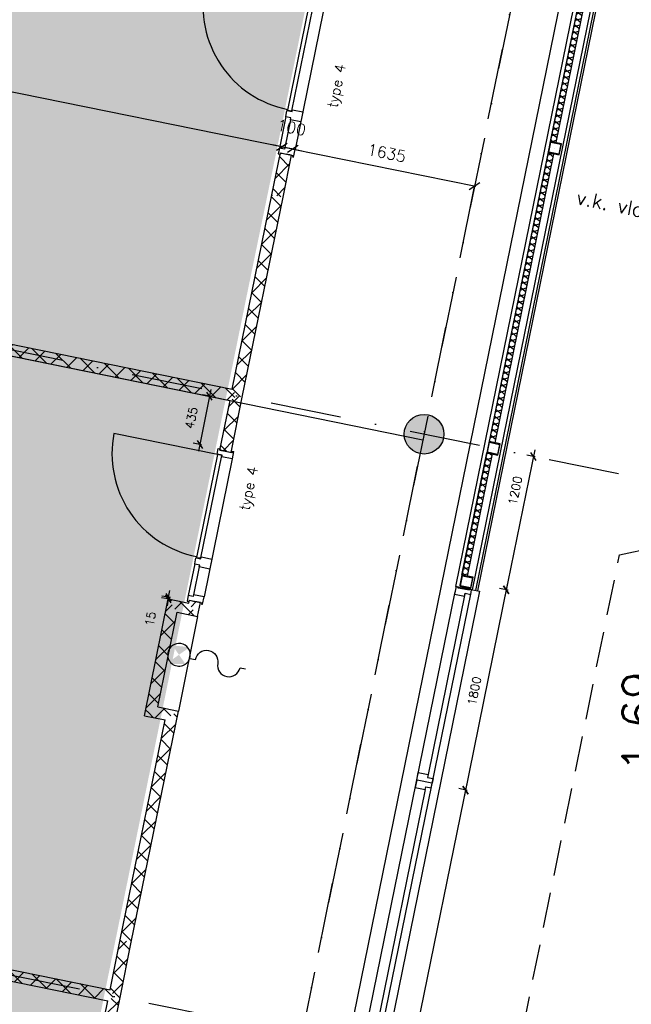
# Model space of a CAD drawing. Extents: x -171140 to 151546, y -8083 to 162438.
# Tile 60 of 96: x 29755 to 35146, y 60708 to 69386. Entities that reach past the tile are written whole.
import ezdxf

# ---------------------------------------------------------------- set-up
doc = ezdxf.new("R2010")
doc.units = 0
doc.header["$LTSCALE"] = 50
doc.header["$MEASUREMENT"] = 0
doc.header["$PDMODE"] = 3
doc.header["$PDSIZE"] = 0.001
for name, pattern in [('DASHDOT', [25, 12.5, -6.25, 0, -6.25]), ('HIDDEN', [9.375, 6.25, -3.125]), ('HIDDEN2', [0.1875, 0.125, -0.0625]), ('STRAM_0WT$0$DASHDOT', [25, 12.5, -6.25, 0, -6.25])]:
    doc.linetypes.add(name, pattern=pattern)
doc.layers.get('0').update_dxf_attribs({"linetype": 'CONTINUOUS'})
doc.layers.get('DEFPOINTS').update_dxf_attribs({"linetype": 'CONTINUOUS'})
for name, color, linetype in [('_BRANDCOMPART', 6, 'DASHDOT'), ('A--A21--_F-23-', 9, 'CONTINUOUS'), ('A--A22--_F123-', 9, 'CONTINUOUS'), ('A--A28--_F-2--', 7, 'CONTINUOUS'), ('A--A28--_F12--', 7, 'CONTINUOUS'), ('A--A56--_F123-', 7, 'CONTINUOUS'), ('A--L$1A-_RASTER_NR_05', 53, 'CONTINUOUS'), ('A--L21--', 3, 'CONTINUOUS'), ('A--L21--_F-2--', 7, 'CONTINUOUS'), ('A--L21A1_BUITENWAND', 1, 'CONTINUOUS'), ('A--L21A2_BUITENWAND', 2, 'CONTINUOUS'), ('A--L22--_F-2--', 7, 'CONTINUOUS'), ('A--L24AC1_TRAPPEN', 1, 'HIDDEN2'), ('A--L28--', 7, 'CONTINUOUS'), ('A--L28--_F-2--', 7, 'CONTINUOUS'), ('A--L28--_F12--', 7, 'CONTINUOUS'), ('A--L32--', 7, 'CONTINUOUS'), ('A--L32--_F-23-', 2, 'CONTINUOUS'), ('A--L32--_F123-', 1, 'CONTINUOUS'), ('A--L32--_F123-DRAAIR', 7, 'CONTINUOUS'), ('A--L35A1_PLAFONDS', 1, 'HIDDEN'), ('A--L3A1_VPORTS', 1, 'CONTINUOUS'), ('A--L56--', 7, 'CONTINUOUS'), ('A--L56--_F123-', 7, 'CONTINUOUS'), ('A--M$1A-_F123-', 1, 'CONTINUOUS'), ('A--M1$A-_F123-', 1, 'CONTINUOUS'), ('A--T$1A-_F123-_R', 4, 'CONTINUOUS'), ('A--T01A-25_TEKST', 2, 'CONTINUOUS'), ('STRAM_0WT$0$A--L$7A-_STRAM', 1, 'STRAM_0WT$0$DASHDOT'), ('TEKSTKOZIJNMERK', 2, 'CONTINUOUS'), ('X--LR---_CP', 7, 'CONTINUOUS')]:
    doc.layers.add(name, color=color, linetype=linetype)
doc.styles.add('ALFA-0_25', font='ROMANS')
doc.styles.add('B-01', font='SIMPLEX.SHX', dxfattribs={"width": 0.8, "height": 4.5})
doc.styles.add('HIEMSTRA', font='romans.shx')
doc.dimstyles.new('BEILEN', dxfattribs={"dimscale": 40, "dimtxt": 2.5, "dimasz": 2, "dimexe": 0.3, "dimexo": 0.3, "dimgap": 2, "dimtad": 1, "dimdec": 0, "dimzin": 0, "dimtxsty": 'HIEMSTRA', "dimblk1": 'OBLIQUE', "dimblk2": 'OBLIQUE', "dimsah": 1, "dimcen": -0.09, "dimdle": 0.3, "dimse1": 1, "dimclrd": 2, "dimclre": 2, "dimclrt": 3, "dimazin": 3, "dimtfac": 1, "dimtdec": 4, "dimtofl": 0, "dimtmove": 0, "dimatfit": 3, "dimtvp": 625, "dimtolj": 1, "dimtzin": 0})
doc.dimstyles.get("Standard").update_dxf_attribs({"dimscale": 40, "dimtxt": 2.5, "dimasz": 2, "dimexe": 0.3, "dimexo": 0.3, "dimgap": 2, "dimtad": 0, "dimdec": 0, "dimzin": 0, "dimtxsty": 'HIEMSTRA', "dimblk1": 'OBLIQUE', "dimblk2": 'OBLIQUE', "dimsah": 1, "dimcen": -0.09, "dimdle": 0.3, "dimse1": 1, "dimclrd": 2, "dimclre": 2, "dimclrt": 3, "dimazin": 3, "dimtfac": 1, "dimtdec": 4, "dimtix": 1, "dimtmove": 0, "dimatfit": 3, "dimtvp": 625, "dimtolj": 1, "dimtzin": 0})
doc.dimstyles.new('STANDARD$0', dxfattribs={"dimscale": 50, "dimtxt": 2.5, "dimasz": 2, "dimexe": 2, "dimexo": 0, "dimgap": 2, "dimtad": 1, "dimdec": 0, "dimzin": 0, "dimtxsty": 'ALFA-0_25', "dimblk1": 'OBLIQUE', "dimblk2": 'OBLIQUE', "dimsah": 1, "dimcen": -3, "dimdle": 2, "dimclrd": 1, "dimclre": 1, "dimclrt": 2, "dimazin": 3, "dimtfac": 0.666667, "dimtofl": 0, "dimtmove": 0, "dimatfit": 3, "dimtvp": 0.833333, "dimtolj": 1, "dimtzin": 0})
pattern_1 = [(45, (-30914.09, -63290.64), (-84.85281, 84.85281), []), (135, (-30914.09, -63290.64), (-84.85281, -84.85281), [])]

# ---------------------------------------------------------------- blocks, each defined once
blk = doc.blocks.new('*U1198')
at = {"layer": 'A--A22--_F123-', "linetype": 'CONTINUOUS'}
h = blk.add_hatch(dxfattribs=at)
h.set_pattern_fill('ALFAKRS', color=256, scale=120, style=0)
h.set_pattern_definition([(45, (-30590.96, -60777.8), (-84.85281, 84.85281), []), (135, (-30590.96, -60777.8), (-84.85281, -84.85281), [])])
h.paths.add_polyline_path([(0, 0), (-39, 59), (50.3, 497), (99.3, 487.1), (148.3, 477.1), (49, -10)])
at = {"layer": 'A--L22--_F-2--', "color": 2, "linetype": 'CONTINUOUS'}
for points in [[(-39, 59), (-39, 59), (50.3, 497), (50.3, 497)], [(49, -10), (49, -10), (148.3, 477.1), (148.3, 477.1)]]:
    blk.add_lwpolyline(points, dxfattribs=at)
blk = doc.blocks.new('*U1197')
at = {"layer": 'A--A22--_F123-', "linetype": 'CONTINUOUS'}
h = blk.add_hatch(dxfattribs=at)
h.set_pattern_fill('ALFAKRS', color=256, scale=120, style=0)
h.set_pattern_definition([(45, (-32027.7, -67831.97), (-84.85281, 84.85281), []), (135, (-32027.7, -67831.97), (-84.85281, -84.85281), [])])
h.paths.add_polyline_path([(0, 0), (-49, 10), (26.2, 378.9), (75.1, 368.9), (124.1, 358.9), (49, -10)])
at = {"layer": 'A--L22--_F-2--', "color": 2, "linetype": 'CONTINUOUS'}
for points in [[(-49, 10), (-49, 10), (26.2, 378.9), (75.1, 368.9)], [(49, -10), (49, -10), (124.1, 358.9), (75.1, 368.9)]]:
    blk.add_lwpolyline(points, dxfattribs=at)
blk = doc.blocks.new('*U1193')
at = {"layer": 'A--A22--_F123-', "linetype": 'CONTINUOUS'}
h = blk.add_hatch(dxfattribs=at)
h.set_pattern_fill('ALFAKRS', color=256, scale=120, style=0)
h.set_pattern_definition([(45, (-31103.71, -64221.52), (-84.85281, 84.85281), []), (135, (-31103.71, -64221.52), (-84.85281, -84.85281), [])])
h.paths.add_polyline_path([(0, 0), (-39, 59), (142, 22.1), (181, -36.9), (220, -95.8), (39, -59)])
at = {"layer": 'A--L22--_F-2--', "color": 2, "linetype": 'CONTINUOUS'}
for points in [[(-39, 59), (-39, 59), (142, 22.1), (142, 22.1)], [(39, -59), (39, -59), (220, -95.8), (220, -95.8)]]:
    blk.add_lwpolyline(points, dxfattribs=at)
blk = doc.blocks.new('*U1192')
at = {"layer": 'A--A22--_F123-', "linetype": 'CONTINUOUS'}
h = blk.add_hatch(dxfattribs=at)
h.set_pattern_fill('ALFAKRS', color=256, scale=120, style=0)
h.set_pattern_definition([(45, (-25333.62, -61848.23), (-84.85281, 84.85281), []), (135, (-25333.62, -61848.23), (-84.85281, -84.85281), [])])
h.paths.add_polyline_path([(0, 0), (10, 49), (5218.3, -1011.5), (5257.3, -1070.4), (5198.4, -1109.5), (-10, -49)])
at = {"layer": 'A--L22--_F-2--', "color": 2, "linetype": 'CONTINUOUS'}
for points in [[(0, 0), (-10, -49), (5198.4, -1109.5), (5198.4, -1109.5)], [(0, 0), (10, 49), (5218.3, -1011.5), (5218.3, -1011.5)]]:
    blk.add_lwpolyline(points, dxfattribs=at)
blk = doc.blocks.new('*U1181')
at = {"layer": 'A--A22--_F123-', "linetype": 'CONTINUOUS'}
h = blk.add_hatch(dxfattribs=at)
h.set_pattern_fill('ALFAKRS', color=256, scale=120, style=0)
h.set_pattern_definition([(45, (-31668.61, -66069.16), (-84.85281, 84.85281), []), (135, (-31668.61, -66069.16), (-84.85281, -84.85281), [])])
h.paths.add_polyline_path([(0, 0), (-39, 59), (310.1, 1772.8), (359.1, 1762.8), (408.1, 1752.8), (49, -10)])
at = {"layer": 'A--L22--_F-2--', "color": 2, "linetype": 'CONTINUOUS'}
for points in [[(-39, 59), (-39, 59), (310.1, 1772.8), (310.1, 1772.8)], [(49, -10), (49, -10), (408.1, 1752.8), (408.1, 1752.8)]]:
    blk.add_lwpolyline(points, dxfattribs=at)
blk = doc.blocks.new('DR_930TYPE4')
at = {"layer": 'A--L32--_F123-', "color": 1}
for p, q in [((67, 0), (1307, 0)), ((1038, -139), (1322, -139)), ((1057, -93.8), (1307, -93.8))]:
    blk.add_line(p, q, dxfattribs=at)
at = {"layer": 'A--L32--_F123-'}
for points in [[(0, -9), (0, 0), (67, 0), (67, -93.8), (52, -93.8), (52, -139), (0, -139), (0, -121), (12, -121), (12, -9), (0, -9)], [(969, 0), (1055, 0), (1057, 0), (1057, -93.8), (1057, -93.8), (1040, -93.8), (1040, -137), (1038, -139), (986, -139), (984, -137), (984, -93.8), (969, -93.8), (967, -93.8), (967, 0)], [(1374, -9), (1374, 0), (1307, 0), (1307, -93.8), (1322, -93.8), (1322, -139), (1374, -139), (1374, -121), (1362, -121), (1362, -9), (1374, -9)], [(54, -95.6), (54, -135.6), (980.1, -135.6), (977.1, -95.6), (54, -95.6)]]:
    blk.add_lwpolyline(points, close=True, dxfattribs=at)
blk.add_point((1374, 0), dxfattribs=at)
blk.add_point((1374, 0), dxfattribs=at)
at = {"layer": 'A--L32--_F123-DRAAIR', "color": 1}
blk.add_lwpolyline([(54, -135.6), (54, -1065.6, 0.414214), (973, -135.8)], format="xyb", dxfattribs=at)
at = {"layer": 'X--LR---_CP', "color": 1, "linetype": 'CONTINUOUS'}
blk.add_point((0, 0), dxfattribs=at)
at = {"layer": 'X--LR---_CP', "color": 1}
blk.add_point((982, 0), dxfattribs=at)
blk = doc.blocks.new('*U1161')
at = {"layer": 'A--A22--_F123-', "linetype": 'CONTINUOUS'}
h = blk.add_hatch(dxfattribs=at)
h.set_pattern_fill('ALFAKRS', color=256, scale=120, style=0)
h.set_pattern_definition([(45, (-31284.73, -64184.65), (-84.85281, 84.85281), []), (135, (-31284.73, -64184.65), (-84.85281, -84.85281), [])])
h.paths.add_polyline_path([(0, 0), (39, -59), (64.2, 64.7), (15.2, 74.7), (-33.8, 84.7), (-39, 59)])
at = {"layer": 'A--L22--_F-2--', "color": 2, "linetype": 'CONTINUOUS'}
for points in [[(-39, 59), (-39, 59), (-33.8, 84.7), (15.2, 74.7)], [(39, -59), (39, -59), (64.2, 64.7), (15.2, 74.7)]]:
    blk.add_lwpolyline(points, dxfattribs=at)
blk = doc.blocks.new('S050122-')
at = {"layer": 'A--A56--_F123-', "color": 2}
for points in [[(0.59, 1.09), (3.18, 1.29), (2, -0.33), (3.41, 1.09)], [(1.09, -2.11), (0.59, -1.74), (3.41, -1.74), (2, -0.33)]]:
    blk.add_solid(points, dxfattribs=at)
at = {"layer": 'A--L56--_F123-', "color": 1, "linetype": 'CONTINUOUS'}
blk.add_lwpolyline([(0, -0.33, 1), (4, -0.33, 1)], format="xyb", close=True, dxfattribs=at)
blk.add_lwpolyline([(4, -0.66), (5, -0.66, -1), (9, -0.66, 0.98), (13, -0.74), (14, -0.74)], format="xyb", dxfattribs=at)
blk = doc.blocks.new('*U1131')
at = {"layer": 'A--A22--_F123-', "linetype": 'CONTINUOUS'}
h = blk.add_hatch(dxfattribs=at)
h.set_pattern_fill('ALFAKRS', color=256, scale=120, style=0)
h.set_pattern_definition(pattern_1)
h.paths.add_polyline_path([(0, 0), (-59, -39), (150.6, 989.9), (189.6, 930.9), (228.6, 871.9), (59, 39)])
at = {"layer": 'A--L22--_F-2--', "color": 2, "linetype": 'CONTINUOUS'}
for points in [[(-59, -39), (-59, -39), (150.6, 989.9), (150.6, 989.9)], [(59, 39), (59, 39), (228.6, 871.9), (228.6, 871.9)]]:
    blk.add_lwpolyline(points, dxfattribs=at)
blk = doc.blocks.new('*U1130')
at = {"layer": 'A--A22--_F123-', "linetype": 'CONTINUOUS'}
h = blk.add_hatch(dxfattribs=at)
h.set_pattern_fill('ALFAKRS', color=256, scale=120, style=0)
h.set_pattern_definition(pattern_1)
h.paths.add_polyline_path([(0, 0), (-59, -39), (122.3, -75.9), (181.3, -36.9), (240.3, 2.1), (59, 39)])
at = {"layer": 'A--L22--_F-2--', "color": 2, "linetype": 'CONTINUOUS'}
for points in [[(59, 39), (59, 39), (240.3, 2.1), (240.3, 2.1)], [(-59, -39), (-59, -39), (122.3, -75.9), (122.3, -75.9)]]:
    blk.add_lwpolyline(points, dxfattribs=at)
blk = doc.blocks.new('*U1129')
at = {"layer": 'A--A22--_F123-', "linetype": 'CONTINUOUS'}
h = blk.add_hatch(dxfattribs=at)
h.set_pattern_fill('ALFAKRS', color=256, scale=120, style=0)
h.set_pattern_definition([(45, (-30690.23, -61264.85), (-84.85281, 84.85281), []), (135, (-30690.23, -61264.85), (-84.85281, -84.85281), [])])
h.paths.add_polyline_path([(0, 0), (49, -10), (464.1, 2027.9), (405.1, 1988.9), (346.2, 1949.8), (-49, 10)])
at = {"layer": 'A--L22--_F-2--', "color": 2, "linetype": 'CONTINUOUS'}
for points in [[(49, -10), (49, -10), (464.1, 2027.9), (464.1, 2027.9)], [(-49, 10), (-49, 10), (346.2, 1949.8), (346.2, 1949.8)]]:
    blk.add_lwpolyline(points, dxfattribs=at)
blk = doc.blocks.new('STRAM_0WT')
at = {"layer": 'STRAM_0WT$0$A--L$7A-_STRAM'}
for p, q in [((-35527.847, 66718.097), (-57057.909, -38976.081)), ((-40582.592, 33136.193), (-56863.529, 36452.644)), ((-41660.445, 27844.858), (-57941.382, 31161.309))]:
    blk.add_line(p, q, dxfattribs=at)
blk = doc.blocks.new('Q020478-')
at = {"layer": 'A--A28--_F12--', "color": 8}
for points in [[(0, 175), (-161.7, -67), (-175, 0)], [(0, 175), (-175, 0), (-161.7, 67)], [(0, 175), (-123.7, -123.7), (-161.7, -67)], [(0, 175), (-161.7, 67), (-123.7, 123.7)], [(0, 175), (-67, -161.7), (-123.7, -123.7)], [(0, 175), (-123.7, 123.7), (-67, 161.7)], [(0, 175), (0, -175), (-67, -161.7)], [(0, 175), (67, 161.7), (123.7, 123.7)], [(0, 175), (123.7, 123.7), (161.7, 67)], [(0, 175), (161.7, 67), (175, 0)], [(0, 175), (175, 0), (161.7, -67)], [(0, 175), (161.7, -67), (123.7, -123.7)], [(0, 175), (123.7, -123.7), (67, -161.7)], [(0, 175), (67, -161.7), (0, -175)]]:
    blk.add_solid(points, dxfattribs=at)
at = {"layer": 'A--L28--_F12--', "color": 3, "linetype": 'CONTINUOUS'}
blk.add_lwpolyline([(0, 175, -1), (0, -175, -1), (0, 175)], format="xyb", close=True, dxfattribs=at)
at = {"layer": 'X--LR---_CP'}
for p in [(0, 175), (175, 0), (175, 0)]:
    blk.add_point(p, dxfattribs=at)
blk = doc.blocks.new('_OBLIQUE')
at = {"color": 0, "linetype": 'BYBLOCK'}
blk.add_line((-0.5, -0.5), (0.5, 0.5), dxfattribs=at)
blk = doc.blocks.new('*D309')
at = {"color": 2, "linetype": 'BYBLOCK'}
for p, q in [((26845.3, 69329.6), (32076.9, 68263.9)), ((32066.9, 68275), (32062.8, 68254.5))]:
    blk.add_line(p, q, dxfattribs=at)
at = {"layer": 'DEFPOINTS', "color": 0, "linetype": 'BYBLOCK'}
for p in [(26861.3, 69347.7), (32065.1, 68266.3), (32069.3, 68286.8)]:
    blk.add_point(p, dxfattribs=at)
at = {"color": 2, "linetype": 'BYBLOCK', "xscale": 80, "yscale": 80, "zscale": 80}
for p, rotation in [((26857.1, 69327.2), 168.4862903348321), ((32065.1, 68266.3), 348.4862903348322)]:
    blk.add_blockref('_OBLIQUE', p, dxfattribs=dict(at, rotation=rotation))
at = {"color": 3, "linetype": 'BYBLOCK', "insert": (29487.1, 68924.1), "char_height": 100, "attachment_point": 5, "rotation": 348.48629, "style": 'HIEMSTRA'}
blk.add_mtext('\\A1;5315', dxfattribs=at)
blk = doc.blocks.new('*D310')
at = {"color": 2, "linetype": 'BYBLOCK'}
for p, q in [((32065.1, 68266.3), (31986.8, 68282.3)), ((32065.1, 68266.3), (32163.1, 68246.3)), ((32163.1, 68246.3), (32241.5, 68230.4))]:
    blk.add_line(p, q, dxfattribs=at)
at = {"layer": 'DEFPOINTS', "color": 0, "linetype": 'BYBLOCK'}
for p in [(32065.1, 68266.3), (32163.1, 68246.3), (32163.1, 68246.3)]:
    blk.add_point(p, dxfattribs=at)
at = {"color": 2, "linetype": 'BYBLOCK', "xscale": 80, "yscale": 80, "zscale": 80}
for p, rotation in [((32065.1, 68266.3), 348.4862903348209), ((32163.1, 68246.3), 168.4862903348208)]:
    blk.add_blockref('_OBLIQUE', p, dxfattribs=dict(at, rotation=rotation))
at = {"color": 3, "linetype": 'BYBLOCK', "insert": (32150.5, 68434.7), "char_height": 100, "attachment_point": 5, "rotation": 348.48629, "style": 'HIEMSTRA'}
blk.add_mtext('\\A1;100', dxfattribs=at)
blk = doc.blocks.new('*D311')
at = {"color": 2, "linetype": 'BYBLOCK'}
blk.add_line((32151.4, 68248.7), (33777, 67917.6), dxfattribs=at)
at = {"layer": 'DEFPOINTS', "color": 0, "linetype": 'BYBLOCK'}
for p in [(32163.1, 68246.3), (33765.2, 67920), (33765.2, 67920)]:
    blk.add_point(p, dxfattribs=at)
at = {"color": 2, "linetype": 'BYBLOCK', "xscale": 80, "yscale": 80, "zscale": 80}
for p, rotation in [((32163.1, 68246.3), 168.4862905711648), ((33765.2, 67920), 348.4862905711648)]:
    blk.add_blockref('_OBLIQUE', p, dxfattribs=dict(at, rotation=rotation))
at = {"color": 3, "linetype": 'BYBLOCK', "insert": (32990.1, 68210.5), "char_height": 100, "attachment_point": 5, "rotation": 348.48629, "style": 'HIEMSTRA'}
blk.add_mtext('\\A1;1635', dxfattribs=at)
blk = doc.blocks.new('*D341')
at = {"layer": 'A--M$1A-_F123-', "color": 2, "linetype": 'CONTINUOUS'}
for p, q in [((23981.9, 29671.5), (23903.5, 29687.4)), ((23978.7, 29655.8), (23984.3, 29683.2)), ((24079.9, 29651.5), (23981.9, 29671.5)), ((24079.9, 29651.5), (24158.2, 29635.5))]:
    blk.add_line(p, q, dxfattribs=at)
at = {"layer": 'DEFPOINTS', "color": 0, "linetype": 'CONTINUOUS'}
for p in [(23976.3, 29644), (23981.9, 29671.5), (24074.3, 29624)]:
    blk.add_point(p, dxfattribs=at)
at = {"layer": 'A--M$1A-_F123-', "color": 2, "linetype": 'CONTINUOUS', "xscale": 80, "yscale": 80, "zscale": 80}
for p, rotation in [((23981.9, 29671.5), 348.4862903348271), ((24079.9, 29651.5), 168.4862903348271)]:
    blk.add_blockref('_OBLIQUE', p, dxfattribs=dict(at, rotation=rotation))
at = {"layer": 'A--M$1A-_F123-', "color": 3, "linetype": 'CONTINUOUS', "insert": (36506, 90903.8), "char_height": 100, "attachment_point": 5, "rotation": 348.48629, "style": 'HIEMSTRA'}
blk.add_mtext('\\A1;100', dxfattribs=at)
blk = doc.blocks.new('*U915')
at = {"layer": 'A--A21--_F-23-', "linetype": 'CONTINUOUS'}
h = blk.add_hatch(dxfattribs=at)
h.set_pattern_fill('ALFAISO', color=256, scale=50, angle=258.48629, style=0)
h.set_pattern_definition([(318.4863, (-24.497, 4.99), (33.14, 37.4399), []), (18.4863, (-24.497, 4.99), (-15.8539, 47.42), [])])
h.paths.add_polyline_path([(0, 0), (24.5, -5), (-494.5, -2552.7), (-519, -2547.7), (-543.5, -2542.7), (-24.5, 5)])
at = {"layer": 'A--L21--_F-2--', "color": 2, "linetype": 'CONTINUOUS'}
for points in [[(0, 0), (-24.5, 5), (-543.5, -2542.7), (-519, -2547.7)], [(0, 0), (24.5, -5), (-494.5, -2552.7), (-519, -2547.7)]]:
    blk.add_lwpolyline(points, dxfattribs=at)
blk = doc.blocks.new('*U914')
at = {"layer": 'A--A21--_F-23-', "linetype": 'CONTINUOUS'}
h = blk.add_hatch(dxfattribs=at)
h.set_pattern_fill('ALFAISO', color=256, scale=50, angle=78.48685, style=0)
h.set_pattern_definition([(138.487, (24.497, -4.99), (-33.1396, -37.4402), []), (198.487, (24.497, -4.99), (15.8543, -47.4198), [])])
h.paths.add_polyline_path([(0, 0), (-24.5, 5), (195, 1082.7), (219.5, 1077.7), (244, 1072.7), (24.5, -5)])
at = {"layer": 'A--L21--_F-2--', "color": 2, "linetype": 'CONTINUOUS'}
for points in [[(0, 0), (-24.5, 5), (195, 1082.7), (219.5, 1077.7)], [(0, 0), (24.5, -5), (244, 1072.7), (219.5, 1077.7)]]:
    blk.add_lwpolyline(points, dxfattribs=at)
blk = doc.blocks.new('*U913')
at = {"layer": 'A--A21--_F-23-', "linetype": 'CONTINUOUS'}
h = blk.add_hatch(dxfattribs=at)
h.set_pattern_fill('ALFAISO', color=256, scale=50, angle=258.48629, style=0)
h.set_pattern_definition([(318.4863, (-24.497, 4.99), (33.14, 37.4399), []), (18.4863, (-24.497, 4.99), (-15.8539, 47.42), [])])
h.paths.add_polyline_path([(0, 0), (24.5, -5), (-494.5, -2552.7), (-519, -2547.7), (-543.5, -2542.7), (-24.5, 5)])
at = {"layer": 'A--L21--_F-2--', "color": 2, "linetype": 'CONTINUOUS'}
for points in [[(0, 0), (-24.5, 5), (-543.5, -2542.7), (-519, -2547.7)], [(0, 0), (24.5, -5), (-494.5, -2552.7), (-519, -2547.7)]]:
    blk.add_lwpolyline(points, dxfattribs=at)
blk = doc.blocks.new('*D515')
at = {"layer": 'A--M1$A-_F123-', "color": 1}
for p, q in [((33696.9, 62655.2), (32714.9, 57834.2)), ((33700.6, 62593.3), (33626.2, 62608.4)), ((32742.5, 57889.8), (32668.1, 57905))]:
    blk.add_line(p, q, dxfattribs=at)
at = {"layer": 'DEFPOINTS', "color": 0}
for p in [(33700.6, 62593.3), (32726.9, 57893), (32742.5, 57889.8)]:
    blk.add_point(p, dxfattribs=at)
at = {"layer": 'A--M1$A-_F123-', "color": 1, "xscale": 60, "yscale": 60, "zscale": 60}
for p, rotation in [((33685, 62596.4), 78.4868011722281), ((32726.9, 57893), 258.4868011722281)]:
    blk.add_blockref('_OBLIQUE', p, dxfattribs=dict(at, rotation=rotation))
at = {"layer": 'A--M1$A-_F123-', "color": 2, "insert": (33103.4, 60280), "char_height": 75, "attachment_point": 5, "rotation": 78.4868, "style": 'ALFA-0_25'}
blk.add_mtext('\\A1;4800', dxfattribs=at)
blk = doc.blocks.new('*D516')
at = {"layer": 'A--M1$A-_F123-', "color": 1}
for p, q in [((34056.2, 64419), (33673, 62537.6)), ((34059.9, 64357.1), (33985.5, 64372.2)), ((33700.6, 62593.3), (33626.2, 62608.4))]:
    blk.add_line(p, q, dxfattribs=at)
at = {"layer": 'DEFPOINTS', "color": 0}
for p in [(34059.9, 64357.1), (33685, 62596.4), (33700.6, 62593.3)]:
    blk.add_point(p, dxfattribs=at)
at = {"layer": 'A--M1$A-_F123-', "color": 1, "xscale": 60, "yscale": 60, "zscale": 60}
for p, rotation in [((34044.3, 64360.3), 78.4876562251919), ((33685, 62596.4), 258.4876562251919)]:
    blk.add_blockref('_OBLIQUE', p, dxfattribs=dict(at, rotation=rotation))
at = {"layer": 'A--M1$A-_F123-', "color": 2, "insert": (33762.6, 63469), "char_height": 75, "attachment_point": 5, "rotation": 78.48766, "style": 'ALFA-0_25'}
blk.add_mtext('\\A1;1800', dxfattribs=at)
blk = doc.blocks.new('*D517')
at = {"layer": 'A--M1$A-_F123-', "color": 1}
for p, q in [((34295.7, 65594.7), (34032.3, 64301.4)), ((34299.3, 65532.8), (34225, 65547.9)), ((34059.9, 64357.1), (33985.5, 64372.2))]:
    blk.add_line(p, q, dxfattribs=at)
at = {"layer": 'DEFPOINTS', "color": 0}
for p in [(34299.3, 65532.8), (34044.3, 64360.2), (34059.9, 64357.1)]:
    blk.add_point(p, dxfattribs=at)
at = {"layer": 'A--M1$A-_F123-', "color": 1, "xscale": 60, "yscale": 60, "zscale": 60}
for p, rotation in [((34283.8, 65536), 78.48833946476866), ((34044.3, 64360.2), 258.4883394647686)]:
    blk.add_blockref('_OBLIQUE', p, dxfattribs=dict(at, rotation=rotation))
at = {"layer": 'A--M1$A-_F123-', "color": 2, "insert": (34122.5, 65235.8), "char_height": 75, "attachment_point": 5, "rotation": 78.48834, "style": 'ALFA-0_25'}
blk.add_mtext('\\A1;1200', dxfattribs=at)
blk = doc.blocks.new('Q020578-')
at = {"layer": 'A--A28--_F-2--', "linetype": 'CONTINUOUS'}
for points in [[(45, 45.1), (45, -44.9), (-45, -44.9), (-50, -49.9), (50, -49.9), (50, 50.1)], [(45, 45.1), (50, 50.1), (-50, 50.1), (-50, -49.9), (-45, -44.9), (-45, 45.1)]]:
    blk.add_hatch(color=3, dxfattribs=at).paths.add_polyline_path(points)
at = {"layer": 'A--L28--_F-2--', "color": 3, "linetype": 'CONTINUOUS'}
for points in [[(45, 45.1), (45, -44.9), (-45, -44.9), (-50, -49.9), (50, -49.9), (50, 50.1), (45, 45.1)], [(45, 45.1), (50, 50.1), (-50, 50.1), (-50, -49.9), (-45, -44.9), (-45, 45.1), (45, 45.1)]]:
    blk.add_lwpolyline(points, dxfattribs=at)
at = {"layer": 'X--LR---_CP', "color": 4, "linetype": 'CONTINUOUS'}
for p in [(-50, 0.1), (0, 0), (50, 0.1)]:
    blk.add_point(p, dxfattribs=at)
blk = doc.blocks.new('*U859')
at = {"layer": 'A--A22--_F123-', "linetype": 'CONTINUOUS'}
h = blk.add_hatch(dxfattribs=at)
h.set_pattern_fill('ALFAKRS', color=256, scale=120, style=0)
h.set_pattern_definition([(45, (-26411.47, -67139.55), (-84.85281, 84.85281), []), (135, (-26411.47, -67139.55), (-84.85281, -84.85281), [])])
h.paths.add_polyline_path([(0, 0), (10, 49), (5218.1, -1011.4), (5257.1, -1070.4), (5198.2, -1109.4), (-10, -49)])
at = {"layer": 'A--L22--_F-2--', "color": 2, "linetype": 'CONTINUOUS'}
for points in [[(0, 0), (-10, -49), (5198.2, -1109.4), (5198.2, -1109.4)], [(0, 0), (10, 49), (5218.1, -1011.4), (5218.1, -1011.4)]]:
    blk.add_lwpolyline(points, dxfattribs=at)
blk = doc.blocks.new('*U858')
at = {"layer": 'A--A22--_F123-', "linetype": 'CONTINUOUS'}
h = blk.add_hatch(dxfattribs=at)
h.set_pattern_fill('ALFAKRS', color=256, scale=120, style=0)
h.set_pattern_definition([(45, (-30231.48, -59014.06), (-84.85281, 84.85281), []), (135, (-30231.48, -59014.06), (-84.85281, -84.85281), [])])
h.paths.add_polyline_path([(0, 0), (-49, 10), (300.5, 1724.7), (359.5, 1763.7), (408.5, 1753.7), (49, -10)])
at = {"layer": 'A--L22--_F-2--', "color": 2, "linetype": 'CONTINUOUS'}
for points in [[(49, -10), (49, -10), (408.5, 1753.7), (408.5, 1753.7)], [(-49, 10), (-49, 10), (300.5, 1724.7), (300.5, 1724.7)]]:
    blk.add_lwpolyline(points, dxfattribs=at)
blk = doc.blocks.new('*D622')
at = {"layer": 'A--M1$A-_F123-', "color": 1}
for p, q in [((31440.7, 66125.8), (31330.4, 65581.9)), ((31444.4, 66063.8), (31370, 66078.9)), ((31357.9, 65637.5), (31283.5, 65652.6))]:
    blk.add_line(p, q, dxfattribs=at)
at = {"layer": 'DEFPOINTS', "color": 0}
for p in [(31444.4, 66063.8), (31342.3, 65640.7), (31357.9, 65637.5)]:
    blk.add_point(p, dxfattribs=at)
at = {"layer": 'A--M1$A-_F123-', "color": 1, "xscale": 60, "yscale": 60, "zscale": 60}
for p, rotation in [((31428.8, 66067), 78.53198717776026), ((31342.3, 65640.7), 258.5319871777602)]:
    blk.add_blockref('_OBLIQUE', p, dxfattribs=dict(at, rotation=rotation))
at = {"layer": 'A--M1$A-_F123-', "color": 2, "insert": (31268.6, 65876.8), "char_height": 75, "attachment_point": 5, "rotation": 78.53199, "style": 'ALFA-0_25'}
blk.add_mtext('\\A1;435', dxfattribs=at)
blk = doc.blocks.new('*D623')
at = {"layer": 'A--M1$A-_F123-', "color": 1}
for p, q in [((31083.5, 64292.1), (31008.8, 64305.5)), ((31067.8, 64294.9), (31078.4, 64353.9)), ((31080.8, 64277.3), (31006.1, 64290.7)), ((31065.2, 64280.1), (31054.5, 64221))]:
    blk.add_line(p, q, dxfattribs=at)
at = {"layer": 'DEFPOINTS', "color": 0}
for p in [(31065.2, 64280.1), (31080.8, 64277.3), (31083.5, 64292.1)]:
    blk.add_point(p, dxfattribs=at)
at = {"layer": 'A--M1$A-_F123-', "color": 1, "xscale": 60, "yscale": 60, "zscale": 60}
for p, rotation in [((31065.2, 64280.1), 79.81405580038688), ((31067.8, 64294.9), 259.8140558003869)]:
    blk.add_blockref('_OBLIQUE', p, dxfattribs=dict(at, rotation=rotation))
at = {"layer": 'A--M1$A-_F123-', "color": 2, "insert": (30907.7, 64105), "char_height": 75, "attachment_point": 5, "rotation": 79.81406, "style": 'ALFA-0_25'}
blk.add_mtext('\\A1;15', dxfattribs=at)
blk = doc.blocks.new('*U857')
at = {"layer": 'A--A22--_F123-', "linetype": 'CONTINUOUS'}
h = blk.add_hatch(dxfattribs=at)
h.set_pattern_fill('ALFAKRS', color=256, scale=120, style=0)
h.set_pattern_definition([(45, (-31569.41, -65582.16), (-84.85281, 84.85281), []), (135, (-31569.41, -65582.16), (-84.85281, -84.85281), [])])
h.paths.add_polyline_path([(0, 0), (-49, 10), (40.2, 448), (99.2, 487), (148.2, 477), (49, -10)])
at = {"layer": 'A--L22--_F-2--', "color": 2, "linetype": 'CONTINUOUS'}
for points in [[(0, 0), (-49, 10), (40.2, 448), (40.2, 448)], [(0, 0), (49, -10), (148.2, 477), (148.2, 477)]]:
    blk.add_lwpolyline(points, dxfattribs=at)

msp = doc.modelspace()

# ---------------------------------------------------------------- hatches: boundary and pattern name
at = {"layer": 'A--L$1A-_RASTER_NR_05'}
h = msp.add_hatch(color=256, dxfattribs=at)
h.dxf.hatch_style = 2
h.paths.add_polyline_path([(31765.8, 93424.8), (31835.7, 93767.7), (31878.2, 93976.7), (37134, 93976.7), (36048.3, 88646.9), (36160, 88624), (36170.8, 88621.9), (32648.2, 71329), (32360.3, 69910.1), (32006.7, 68167.4), (31769.7, 67017.6), (31749.7, 66919.6), (30871.8, 62608.1), (30350.5, 60049.3), (27777.3, 47417.2), (27357.8, 45357.4), (20562.8, 46741.5), (20283, 46798.5), (21262.1, 51604.8), (22277.2, 56588.3), (24184.1, 56197.8), (24220.8, 56385.4), (24290.7, 56728.4), (25298.7, 61676.8), (25368.6, 62019.7), (26376.5, 66968.1), (26446.4, 67311), (27454.4, 72259.4), (27524.3, 72602.4), (28532.3, 77550.7), (28602.1, 77893.7), (29610.1, 82842.1), (29680, 83185), (30688, 88133.4), (30757.8, 88476.4)])

# ---------------------------------------------------------------- linework, layer by layer
at = {"layer": '_BRANDCOMPART'}
msp.add_lwpolyline([(30494.6, 38221.7), (28457.9, 38236.7), (28457.9, 38236.7), (28457.9, 45608.5), (27870.4, 45675.5), (28200, 47293.7), (29563.6, 47293.7), (29893.6, 48913.5), (36087.2, 79318.8), (38726.9, 79318.8), (38727, 82343.2), (39358.5, 82343.2), (39358.5, 83251.9), (41161.4, 83251.9), (41154.9, 76346.4), (42676.3, 76346.4), (46227.6, 68844.3), (45422, 68503.3), (45422, 67290.8), (51065.6, 68757.4)], dxfattribs=at)
at = {"layer": 'A--L21--', "color": 2}
for p, q in [((33597.3, 64390.2), (33807, 64347.5)), ((33807, 64347.5), (32154.2, 56233.9))]:
    msp.add_line(p, q, dxfattribs=at)
at = {"layer": 'A--L21A1_BUITENWAND'}
for points in [[(35877, 76208.1), (35877, 76208.1), (30580.6, 50206.9), (32479.6, 50206.9)], [(36007.2, 76221.1), (33597.3, 64390.2)], [(36160.3, 76221.1), (33744.2, 64360.3)]]:
    msp.add_lwpolyline(points, dxfattribs=at)
at = {"layer": 'A--L21A2_BUITENWAND'}
for points in [[(36188.8, 76221.1), (33771.7, 64354.7)], [(36033.8, 76176.2), (33635.3, 64401.5)], [(35544.3, 72966.7), (33789.3, 64351.1)]]:
    msp.add_lwpolyline(points, dxfattribs=at)
at = {"layer": 'A--L32--_F-23-'}
for points in [[(33602.7, 64389.1), (33589.3, 64323.4), (33676.5, 64305.7), (33681.5, 64330.2), (33730.5, 64320.2), (33738.9, 64361.3), (33719.8, 64365.2), (33718, 64356.4), (33620, 64376.4), (33621.8, 64385.2)], [(33255.3, 62684), (33268.7, 62749.6), (33355.9, 62731.8), (33350.9, 62707.3), (33399.9, 62697.4), (33391.5, 62656.2), (33372.4, 62660.1), (33372.4, 62660.1), (33274.5, 62680.1), (33274.5, 62680.1)], [(33255.3, 62684), (33242, 62618.3), (33329.2, 62600.5), (33334.2, 62625), (33383.2, 62615.1), (33391.5, 62656.2), (33372.4, 62660.1), (33372.4, 62660.1), (33274.5, 62680.1), (33274.5, 62680.1)]]:
    msp.add_lwpolyline(points, close=True, dxfattribs=at)
at = {"layer": 'A--L32--_F123-', "color": 1}
for p, q in [((31959.5, 56322.5), (33593, 64341.7)), ((32090.7, 56270.3), (33734.2, 64338.5)), ((33680.2, 64324), (33355.9, 62731.8)), ((33329.2, 62600.5), (32871.9, 60355.5))]:
    msp.add_line(p, q, dxfattribs=at)
at = {"layer": 'A--L35A1_PLAFONDS'}
msp.add_lwpolyline([(38595.5, 60294.9, 0.337595), (36652, 57571.9), (36652, 40007.3), (33239.3, 40007.3, 0.15921), (31934.6, 50790), (32127.5, 50361.2), (35041.9, 64668.2), (38595.7, 65431.1)], format="xyb", dxfattribs=at)
at = {"layer": 'A--L3A1_VPORTS'}
msp.add_line((28060, 66752.9), (33309.8, 65684), dxfattribs=at)
at = {"layer": 'A--L56--', "linetype": 'CONTINUOUS'}
msp.add_line((31324, 64125.6), (31154.3, 63292.7), dxfattribs=at)

# ---------------------------------------------------------------- block references
at = {"layer": 'A--L21--', "color": 1}
for name, p in [('*U915', (34975.4, 70855)), ('*U913', (34436.5, 68209.4)), ('*U914', (33678.1, 64486))]:
    msp.add_blockref(name, p, dxfattribs=at)
at = {"layer": 'A--L21--', "linetype": 'CONTINUOUS'}
for name, p in [('*U1197', (32027.7, 67832)), ('*U1181', (31668.6, 66069.2)), ('*U859', (26411.5, 67139.6)), ('*U857', (31569.4, 65582.2)), ('*U1131', (30914.1, 63290.6)), ('*U1193', (31103.7, 64221.5)), ('*U1161', (31284.7, 64184.6)), ('*U1129', (30690.2, 61264.8)), ('*U1130', (30914.1, 63290.6)), ('*U1192', (25333.6, 61848.2)), ('*U1198', (30591, 60777.8)), ('*U858', (30231.5, 59014.1))]:
    msp.add_blockref(name, p, dxfattribs=at)
at = {"layer": 'A--L24AC1_TRAPPEN'}
msp.add_blockref('STRAM_0WT', (75617, 32246.9), dxfattribs=at)
at = {"layer": 'A--L28--', "rotation": 348.4862903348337}
for p in [(34471, 68253.3), (33932.1, 65607.7), (33692.6, 64432)]:
    msp.add_blockref('Q020578-', p, dxfattribs=at)
at = {"layer": 'A--L28--', "linetype": 'CONTINUOUS'}
msp.add_blockref('Q020478-', (33319.6, 65732.4), dxfattribs=at)
at = {"layer": 'A--L32--', "linetype": 'CONTINUOUS'}
for p, rotation in [((32444.3, 69521.3), 258.4862903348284), ((31641.4, 65579.7), 258.4862903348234)]:
    msp.add_blockref('DR_930TYPE4', p, dxfattribs=dict(at, rotation=rotation))
at = {"layer": 'A--L56--', "linetype": 'CONTINUOUS', "xscale": 50, "yscale": 50, "rotation": 350.0000000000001}
msp.add_blockref('S050122-', (31063.8, 63821.9), dxfattribs=at)

# ---------------------------------------------------------------- texts
at = {"layer": 'A--T$1A-_F123-_R', "style": 'ALFA-0_25'}
msp.add_text('1.69', height=300, rotation=90, dxfattribs=at).set_placement((35368.3, 62752.5))
at = {"layer": 'A--T01A-25_TEKST', "style": 'HIEMSTRA'}
msp.add_text('v.k. vloer', height=125, rotation=348.48629, dxfattribs=at).set_placement((34653.6, 67761.7))
at = {"layer": 'TEKSTKOZIJNMERK', "style": 'B-01'}
for p in [(32552, 68603), (31777.8, 65055.1)]:
    msp.add_text('type 4', height=90, rotation=78.486, dxfattribs=at).set_placement(p)

# ---------------------------------------------------------------- dimensions: what is measured, and where the dimension line sits
at = {"layer": 'A--M$1A-_F123-', "linetype": 'CONTINUOUS'}
for p1, p2, distance, dimstyle, picture, middle in [((24074.3, 29624), (23976.3, 29644), -28, 'STANDARD', '*D341', (36506, 90903.8)), ((26861.3, 69347.7), (32069.3, 68286.8), -20.9, 'BEILEN', '*D309', (29487.1, 68924.1)), ((32065.1, 68266.3), (32163.1, 68246.3), 0, 'BEILEN', '*D310', (32150.5, 68434.7)), ((32163.1, 68246.3), (33765.2, 67920), 0, 'BEILEN', '*D311', (32990.1, 68210.5))]:
    dim = msp.add_aligned_dim(p1=p1, p2=p2, distance=distance, dimstyle=dimstyle, dxfattribs=at)
    dim.commit()
    dim.dimension.update_dxf_attribs({"geometry": picture, "text_midpoint": middle})
at = {"layer": 'A--M1$A-_F123-'}
for base, p1, p2, angle, picture, middle in [((31342.3, 65640.7), (31444.4, 66063.8), (31357.9, 65637.5), 258.53199, '*D622', (31268.6, 65876.8)), ((34044.3, 64360.2), (34299.3, 65532.8), (34059.9, 64357.1), 258.48834, '*D517', (34122.5, 65235.8)), ((33685, 62596.4), (34059.9, 64357.1), (33700.6, 62593.3), 258.48766, '*D516', (33762.6, 63469)), ((31065.2, 64280.1), (31083.5, 64292.1), (31080.8, 64277.3), 259.81406, '*D623', (30907.7, 64105)), ((32726.9, 57893), (33700.6, 62593.3), (32742.5, 57889.8), 258.4868, '*D515', (33103.4, 60280))]:
    dim = msp.add_linear_dim(base=base, p1=p1, p2=p2, angle=angle, dimstyle='STANDARD$0', override={"dimscale": 30, "dimblk1": 'OBLIQUE', "dimblk2": 'OBLIQUE'}, dxfattribs=at)
    dim.commit()
    dim.dimension.update_dxf_attribs({"geometry": picture, "text_midpoint": middle, "dimtype": 161})

doc.saveas('drawing.dxf')
